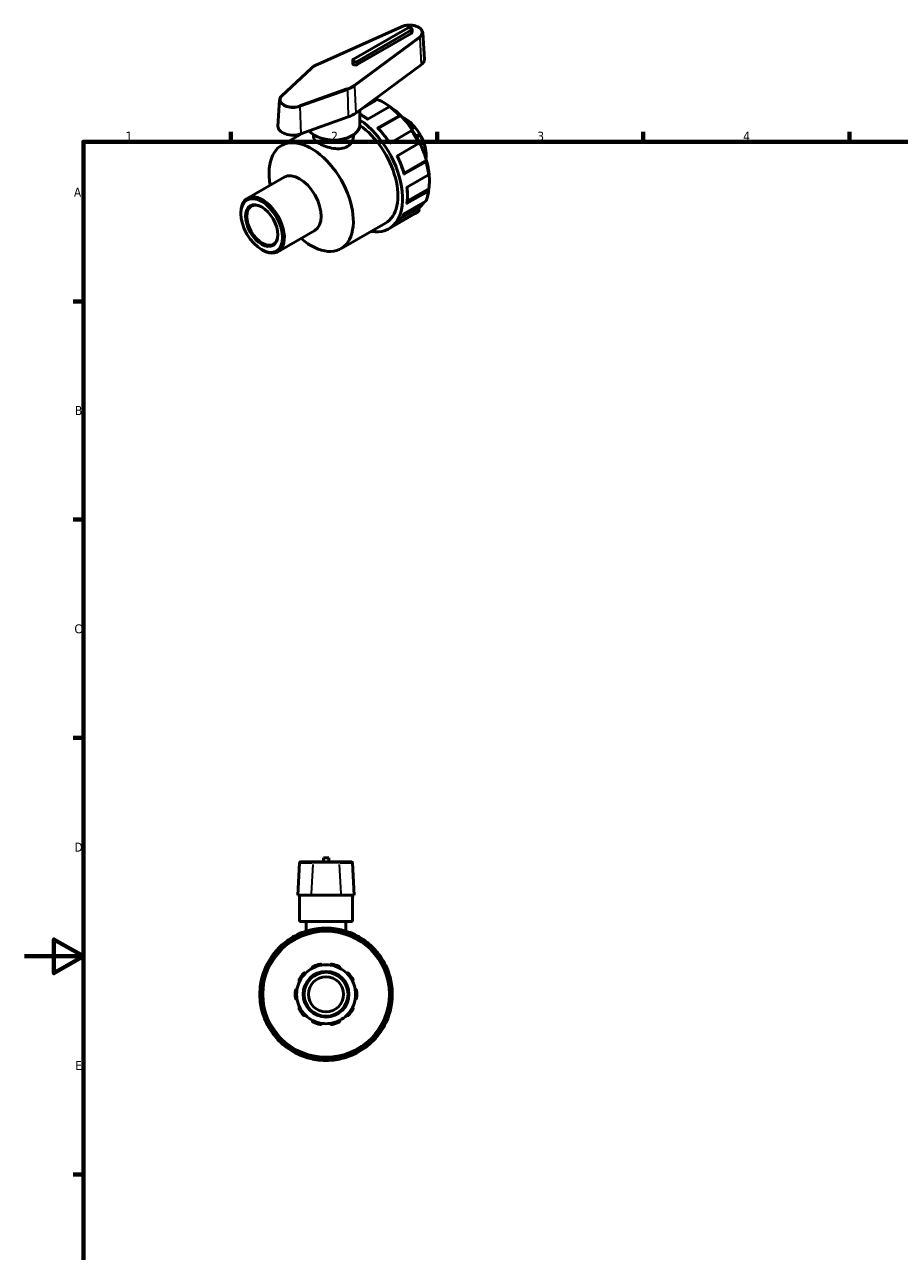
# Model space of a CAD drawing. Header units: millimetres. Extents: x 0 to 905, y -238 to 614.
# Tile 2 of 4: x 0 to 297, y 197 to 614. Entities that reach past the tile are written whole.
import ezdxf

# ---------------------------------------------------------------- set-up
doc = ezdxf.new("R2010")
doc.units = ezdxf.units.MM
for name, color, linetype, lineweight in [('Border (ANSI)', 7, 'Continuous', 70), ('Visible (ANSI)', 7, 'Continuous', 50), ('Visible Narrow (ANSI)', 7, 'Continuous', 35)]:
    doc.layers.add(name, color=color, linetype=linetype, lineweight=lineweight)
doc.styles.add('Note Text (ANSI)', font='tahoma.ttf')

# ---------------------------------------------------------------- blocks, each defined once
blk = doc.blocks.new('Borders Default Border')
at = {"layer": 'Border (ANSI)'}
for p, q in [((70.08, 574), (70.08, 577.45)), ((140.17, 574), (140.17, 577.45)), ((210.25, 574), (210.25, 577.45)), ((280.33, 574), (280.33, 577.45)), ((20, 519.75), (16.55, 519.75)), ((20, 445.5), (16.55, 445.5)), ((20, 371.25), (16.55, 371.25)), ((20, 222.75), (16.55, 222.75))]:
    blk.add_line(p, q, dxfattribs=at)
at = {"layer": 'Border (ANSI)', "flags": 128}
for points in [[(20, 20), (20, 574), (821, 574), (821, 20), (20, 20)], [(0, 297), (20, 297), (10, 302.77), (10, 291.23), (20, 297)]]:
    blk.add_lwpolyline(points, dxfattribs=at)
at = {"layer": 'Border (ANSI)', "char_height": 3.05, "attachment_point": 7, "style": 'Note Text (ANSI)'}
for s, insert in [('1', (34.35, 574.4)), ('2', (104.2, 574.4)), ('3', (174.26, 574.34)), ('4', (244.23, 574.4)), ('A', (16.78, 555.35)), ('B', (17.15, 481.1)), ('C', (16.95, 406.8)), ('D', (16.96, 332.6)), ('E', (17.21, 258.35))]:
    blk.add_mtext(s, dxfattribs=dict(at, insert=insert))

msp = doc.modelspace()

# ---------------------------------------------------------------- linework, layer by layer
at = {"layer": 'Visible (ANSI)'}
for p, q in [((128.077, 613.164), (99.502, 600.346)), ((130.154, 612.69), (111.769, 602.103)), ((113.042, 601.37), (131.427, 611.957)), ((131.427, 610.854), (113.042, 600.267)), ((131.691, 611.22), (131.691, 612.324)), ((135.302, 611.085), (135.877, 602.131)), ((111.506, 600.633), (111.506, 601.737)), ((97.358, 598.966), (87.4, 589.666)), ((112.546, 583.767), (134.806, 600.222)), ((119.424, 588.449), (119.424, 588.076)), ((86.681, 588.282), (86.106, 579.328)), ((113.981, 579.802), (113.981, 584.827)), ((119.424, 588.076), (114.68, 585.344)), ((123.88, 585.889), (116.455, 581.613)), ((93.864, 576.725), (110.014, 582.46)), ((119.867, 578.592), (127.291, 582.867)), ((127.286, 582.591), (120.193, 578.506)), ((127.448, 582.821), (127.286, 582.591)), ((130.34, 581.146), (129.714, 580.786)), ((87.31, 572.759), (94.731, 577.033)), ((98.231, 576.374), (98.231, 575.657)), ((111.731, 576.374), (111.731, 575.657)), ((131.425, 577.728), (124, 573.452)), ((132.638, 579.007), (131.538, 578.374)), ((134.348, 576.586), (133.119, 575.878)), ((126.498, 569.126), (133.922, 573.402)), ((134.628, 572.987), (135.693, 573.601)), ((136.364, 570.932), (135.665, 570.53)), ((136.459, 569.538), (136.459, 569.172)), ((136.309, 567.249), (128.884, 562.973)), ((136.068, 567.38), (128.974, 563.295)), ((136.068, 567.38), (136.348, 567.406)), ((75.681, 554.771), (88.198, 561.979)), ((129.798, 558.502), (137.223, 562.778)), ((137.223, 557.259), (129.798, 552.984)), ((136.896, 557.813), (130.013, 553.849)), ((136.896, 557.813), (137.219, 557.627)), ((133.682, 551.312), (128.21, 548.161)), ((128.884, 549.565), (136.309, 553.841)), ((133.682, 551.312), (133.962, 550.964)), ((73.503, 549.598), (73.503, 549.964)), ((123.775, 544.427), (132.721, 549.579)), ((133.922, 550.436), (126.498, 546.161)), ((86.125, 536.634), (98.643, 543.842)), ((107.521, 537.663), (122.653, 546.377)), ((80.559, 537.347), (80.874, 537.163)), ((103.359, 330.442), (101.559, 330.442)), ((101.559, 329.092), (101.559, 330.442)), ((103.359, 329.092), (103.359, 330.442)), ((93.444, 328.809), (92.869, 317.842)), ((93.742, 329.092), (93.809, 329.092)), ((98.274, 329.092), (93.809, 329.092)), ((98.274, 329.092), (106.643, 329.092)), ((111.108, 329.092), (106.643, 329.092)), ((111.108, 329.092), (111.175, 329.092)), ((111.473, 328.809), (112.048, 317.842)), ((92.942, 317.842), (92.869, 317.842)), ((92.942, 317.842), (97.408, 317.842)), ((93.459, 308.842), (93.459, 317.842)), ((107.509, 317.842), (97.408, 317.842)), ((107.509, 317.842), (111.975, 317.842)), ((111.459, 308.842), (111.459, 317.842)), ((112.048, 317.842), (111.975, 317.842)), ((111.459, 308.842), (93.459, 308.842)), ((95.709, 308.842), (95.709, 305.556)), ((109.209, 308.842), (109.209, 305.556)), ((94.486, 304.652), (94.714, 304.256)), ((99.084, 305.427), (99.084, 305.884)), ((105.834, 305.884), (105.834, 305.427)), ((110.203, 304.256), (110.432, 304.652)), ((88.868, 300.881), (88.64, 301.277)), ((116.277, 301.277), (116.049, 300.881)), ((85.274, 297.911), (85.67, 297.683)), ((119.247, 297.683), (119.643, 297.911)), ((82.295, 291.837), (81.899, 292.065)), ((123.018, 292.065), (122.622, 291.837)), ((80.667, 287.467), (81.124, 287.467)), ((123.793, 287.467), (124.25, 287.467)), ((81.124, 280.717), (80.667, 280.717)), ((124.25, 280.717), (123.793, 280.717)), ((81.899, 276.119), (82.295, 276.348)), ((122.622, 276.348), (123.018, 276.119)), ((85.67, 270.502), (85.274, 270.274)), ((88.64, 266.908), (88.868, 267.303)), ((116.049, 267.303), (116.277, 266.908)), ((119.643, 270.274), (119.247, 270.502)), ((94.714, 263.928), (94.486, 263.533)), ((110.432, 263.533), (110.203, 263.928)), ((99.084, 262.301), (99.084, 262.758)), ((105.834, 262.758), (105.834, 262.301))]:
    msp.add_line(p, q, dxfattribs=at)
for radius in [21.6, 7.774, 7.475, 5.98]:
    msp.add_circle((102.459, 284.092), radius, dxfattribs=at)
for centre, radius, start, end in [((93.742, 328.793), 0.299, 90, 177), ((111.175, 328.793), 0.299, 3, 90), ((102.459, 284.092), 22.5, 111.37307, 128.62693), ((102.459, 284.092), 22.5, 98.62693, 111.37307), ((102.459, 284.092), 22.5, 81.37307, 98.62693), ((102.459, 284.092), 22.5, 68.62693, 81.37307), ((102.459, 284.092), 22.5, 51.37307, 68.62693), ((102.459, 284.092), 22.5, 128.62693, 141.37307), ((102.459, 284.092), 22.5, 38.62693, 51.37307), ((102.459, 284.092), 22.5, 141.37307, 158.62693), ((102.459, 284.092), 22.5, 21.37307, 38.62693), ((102.459, 284.092), 22.5, 158.62693, 171.37307), ((102.459, 284.092), 10.017, 117.41632, 134.58368), ((102.459, 284.092), 10.017, 98.58368, 117.41632), ((102.459, 284.092), 10.465, 101.14938, 114.85062), ((102.459, 284.092), 10.016, 81.41632, 98.58368), ((102.459, 284.092), 10.017, 62.58368, 81.41632), ((102.459, 284.092), 10.465, 65.14938, 78.85062), ((102.459, 284.092), 10.017, 45.41632, 62.58368), ((102.459, 284.092), 22.5, 8.62693, 21.37307), ((102.459, 284.092), 10.017, 153.41632, 170.58368), ((102.459, 284.092), 10.465, 137.14938, 150.85062), ((102.459, 284.092), 10.017, 134.58368, 153.41632), ((102.459, 284.092), 10.017, 26.58368, 45.41632), ((102.459, 284.092), 10.465, 29.14938, 42.85062), ((102.459, 284.092), 10.017, 9.41632, 26.58368), ((102.459, 284.092), 22.5, 171.37307, 188.62693), ((102.459, 284.092), 10.465, 173.14938, 186.85062), ((102.459, 284.092), 10.017, 170.58368, 189.41632), ((102.459, 284.092), 10.017, 350.58368, 9.41632), ((102.459, 284.092), 10.465, 353.14938, 6.85062), ((102.459, 284.092), 22.5, 351.37307, 8.62693), ((102.459, 284.092), 22.5, 188.62693, 201.37307), ((102.459, 284.092), 10.017, 189.41632, 206.58368), ((102.459, 284.092), 10.016, 206.58368, 225.41632), ((102.459, 284.092), 10.016, 314.58368, 333.41632), ((102.459, 284.092), 10.017, 333.41632, 350.58368), ((102.459, 284.092), 22.5, 338.62693, 351.37307), ((102.459, 284.092), 22.5, 201.37307, 218.62693), ((102.459, 284.092), 10.465, 209.14938, 222.85062), ((102.459, 284.092), 10.016, 225.41632, 242.58368), ((102.459, 284.092), 10.016, 297.41632, 314.58368), ((102.459, 284.092), 10.465, 317.14938, 330.85062), ((102.459, 284.092), 22.5, 321.37307, 338.62693), ((102.459, 284.092), 10.017, 242.58368, 261.41632), ((102.459, 284.092), 10.465, 245.14938, 258.85062), ((102.459, 284.092), 10.016, 261.41632, 278.58368), ((102.459, 284.092), 10.017, 278.58368, 297.41632), ((102.459, 284.092), 10.465, 281.14938, 294.85062), ((102.459, 284.092), 22.5, 218.62693, 231.37307), ((102.459, 284.092), 22.5, 308.62693, 321.37307), ((102.459, 284.092), 22.5, 231.37307, 248.62693), ((102.459, 284.092), 22.5, 248.62693, 261.37307), ((102.459, 284.092), 22.5, 278.62693, 291.37307), ((102.459, 284.092), 22.5, 291.37307, 308.62693), ((102.459, 284.092), 22.5, 261.37307, 278.62693)]:
    msp.add_arc(centre, radius, start, end, dxfattribs=at)
for centre, major_axis, ratio, start_param, end_param in [((130.791, 612.324), (0.9, 0), 0.5758617, 5.4977871, 8.6393798), ((130.791, 611.22), (0.9, 0), 0.5758617, 5.4977871, 6.2831853), ((112.406, 601.737), (-0.9, 0), 0.5758617, 5.4977871, 8.6393798), ((130.791, 602.023), (5.09, 0), 0.5758617, 5.6213893, 6.3201086), ((112.406, 600.633), (-0.9, 0), 0.5758617, 0, 2.3561945), ((104.981, 587.16), (9.59, 0), 0.5758617, 5.264919, 5.6213893), ((112.547, 563.925), (11.228, -19.498), 0.5780931, 5.8321585, 8.5510612), ((129.376, 573.616), (-4.999, 8.68), 0.5780931, 5.3499073, 5.6391616), ((129.376, 573.616), (-4.999, 8.68), 0.5780931, 5.0212158, 5.3499073), ((129.059, 573.434), (5.222, -9.069), 0.5780931, 1.924403, 2.1635348), ((91.193, 579.22), (-5.09, 0), 0.5758617, 6.2462621, 8.4065116), ((104.981, 579.802), (9, 0), 0.5758617, 3.5506989, 6.2831853), ((112.547, 563.925), (10.105, -17.548), 0.5780931, 0, 2.2584117), ((129.376, 573.616), (-4.999, 8.68), 0.5780931, 4.7215888, 5.0212158), ((129.376, 573.616), (-4.999, 8.68), 0.5780931, 4.3928973, 4.7215888), ((129.059, 573.434), (5.222, -9.069), 0.5780931, 1.2960845, 1.5352163), ((97.415, 555.211), (-10.105, 17.548), 0.5780931, 2.1138937, 7.3108843), ((129.376, 573.616), (-4.999, 8.68), 0.5780931, 4.0932703, 4.3928973), ((129.376, 573.616), (-4.999, 8.68), 0.5780931, 3.9289245, 4.0932703), ((129.059, 573.434), (5.222, -9.069), 0.5780931, 0.6828004, 0.9068978), ((93.42, 552.911), (-5.222, 9.069), 0.5780931, 3.1415927, 6.2831853), ((80.903, 545.702), (5.222, -9.069), 0.5780931, 5.4958534, 10.2121098), ((80.797, 545.641), (3.73, -6.478), 0.5780931, 2.3739895, 7.0507885)]:
    msp.add_ellipse(centre, major_axis=major_axis, ratio=ratio, start_param=start_param, end_param=end_param, dxfattribs=at)
for major_axis in [(4.999, -8.68), (3.879, -6.737)]:
    msp.add_ellipse((80.586, 545.52), major_axis=major_axis, ratio=0.5780931, dxfattribs=at)
for points, knots in [([(135.302, 611.085), (135.284, 611.363), (135.197, 611.638), (134.892, 612.165), (134.666, 612.416), (134.09, 612.873), (133.732, 613.075), (132.929, 613.401), (132.483, 613.524), (131.553, 613.68), (131.068, 613.713), (130.107, 613.687), (129.63, 613.629), (128.788, 613.438), (128.415, 613.316), (128.077, 613.164)], [5.5347104, 5.5347104, 5.5347104, 5.5347104, 5.8186935, 5.8186935, 6.1259524, 6.1259524, 6.4547001, 6.4547001, 6.7857691, 6.7857691, 7.1149782, 7.1149782, 7.4435548, 7.4435548, 7.7303795, 7.7303795, 7.7303795, 7.7303795]), ([(99.502, 600.346), (99.334, 600.27), (99.17, 600.191), (98.852, 600.026), (98.697, 599.94), (98.399, 599.762), (98.256, 599.669), (97.979, 599.479), (97.846, 599.38), (97.593, 599.177), (97.472, 599.073), (97.358, 598.966)], [1.44719417, 1.44719417, 1.44719417, 1.44719417, 1.51848824, 1.51848824, 1.58978231, 1.58978231, 1.66107637, 1.66107637, 1.73237044, 1.73237044, 1.80366451, 1.80366451, 1.80366451, 1.80366451]), ([(87.4, 589.666), (87.315, 589.587), (87.237, 589.505), (87.094, 589.335), (87.03, 589.246), (86.916, 589.065), (86.867, 588.971), (86.785, 588.78), (86.751, 588.682), (86.703, 588.484), (86.687, 588.383), (86.681, 588.282)], [1.80366451, 1.80366451, 1.80366451, 1.80366451, 1.90678585, 1.90678585, 2.0099072, 2.0099072, 2.11302855, 2.11302855, 2.2161499, 2.2161499, 2.31927125, 2.31927125, 2.31927125, 2.31927125]), ([(119.178, 588.669), (119.196, 588.674), (119.212, 588.678), (119.264, 588.683), (119.303, 588.675), (119.358, 588.642), (119.384, 588.611), (119.415, 588.544), (119.424, 588.495), (119.424, 588.449)], [0.009599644, 0.009599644, 0.009599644, 0.009599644, 0.016544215, 0.016544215, 0.033185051, 0.033185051, 0.049945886, 0.049945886, 0.066810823, 0.066810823, 0.066810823, 0.066810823]), ([(119.409, 588.554), (119.613, 588.483), (119.819, 588.406), (121.652, 587.681), (123.313, 586.712), (126.54, 584.223), (128.106, 582.704), (130.986, 579.272), (132.299, 577.361), (134.541, 573.338), (135.471, 571.227), (136.853, 567.016), (137.305, 564.916), (137.677, 561.006), (137.614, 559.188), (137.305, 557.559)], [6.0877746, 6.0877746, 6.0877746, 6.0877746, 6.12851, 6.12851, 6.4504559, 6.4504559, 6.7727189, 6.7727189, 7.0945886, 7.0945886, 7.4163115, 7.4163115, 7.7382308, 7.7382308, 8.0493578, 8.0493578, 8.0493578, 8.0493578]), ([(124.118, 585.9), (124.113, 585.904), (124.108, 585.907), (124.076, 585.926), (124.037, 585.934), (123.965, 585.927), (123.919, 585.911), (123.88, 585.889)], [-0.036072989, -0.036072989, -0.036072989, -0.036072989, -0.033185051, -0.033185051, -0.016544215, -0.016544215, 0, 0, 0, 0]), ([(124.118, 585.9), (124.348, 585.727), (124.577, 585.548), (125.034, 585.181), (125.261, 584.992), (125.713, 584.604), (125.938, 584.405), (126.384, 583.998), (126.606, 583.789), (127.045, 583.363), (127.264, 583.145), (127.48, 582.923)], [0.15160105, 0.15160105, 0.15160105, 0.15160105, 0.19565056, 0.19565056, 0.23970008, 0.23970008, 0.2837496, 0.2837496, 0.32779911, 0.32779911, 0.37184863, 0.37184863, 0.37184863, 0.37184863]), ([(116.598, 581.696), (116.313, 581.909), (116.026, 582.113), (115.419, 582.527), (115.098, 582.734), (114.512, 583.092), (114.247, 583.247), (113.981, 583.394)], [6.13763514, 6.13763514, 6.13763514, 6.13763514, 6.19215914, 6.19215914, 6.25273402, 6.25273402, 6.3027155, 6.3027155, 6.3027155, 6.3027155]), ([(127.291, 582.867), (127.33, 582.89), (127.372, 582.91), (127.429, 582.93), (127.455, 582.934), (127.482, 582.926), (127.489, 582.913), (127.482, 582.878), (127.468, 582.85), (127.448, 582.821)], [0, 0, 0, 0, 0.016544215, 0.016544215, 0.033185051, 0.033185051, 0.049945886, 0.049945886, 0.066810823, 0.066810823, 0.066810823, 0.066810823]), ([(130.49, 581.004), (130.468, 581.022), (130.448, 581.038), (130.412, 581.068), (130.396, 581.082), (130.359, 581.116), (130.345, 581.131), (130.335, 581.148), (130.343, 581.149), (130.377, 581.135), (130.403, 581.122), (130.433, 581.105)], [0.084571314, 0.084571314, 0.084571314, 0.084571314, 0.094109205, 0.094109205, 0.103647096, 0.103647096, 0.122722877, 0.122722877, 0.145932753, 0.145932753, 0.167729, 0.167729, 0.167729, 0.167729]), ([(119.867, 578.592), (119.906, 578.614), (119.947, 578.634), (120.004, 578.654), (120.03, 578.658), (120.048, 578.653), (120.052, 578.65), (120.055, 578.647)], [0, 0, 0, 0, 0.016544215, 0.016544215, 0.033185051, 0.033185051, 0.03873856, 0.03873856, 0.03873856, 0.03873856]), ([(124.164, 573.546), (123.923, 573.907), (123.677, 574.262), (123.165, 574.975), (122.898, 575.332), (122.355, 576.034), (122.078, 576.378), (121.515, 577.053), (121.229, 577.383), (120.648, 578.027), (120.353, 578.341), (120.055, 578.648)], [5.60997643, 5.60997643, 5.60997643, 5.60997643, 5.66845838, 5.66845838, 5.72917795, 5.72917795, 5.78989753, 5.78989753, 5.8506171, 5.8506171, 5.91133668, 5.91133668, 5.91133668, 5.91133668]), ([(131.615, 577.78), (131.612, 577.785), (131.608, 577.788), (131.588, 577.794), (131.562, 577.79), (131.505, 577.77), (131.464, 577.75), (131.425, 577.728)], [-0.040384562, -0.040384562, -0.040384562, -0.040384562, -0.033185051, -0.033185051, -0.016544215, -0.016544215, 0, 0, 0, 0]), ([(131.616, 577.781), (131.796, 577.509), (131.974, 577.235), (132.322, 576.683), (132.492, 576.404), (132.826, 575.842), (132.99, 575.558), (133.31, 574.988), (133.466, 574.7), (133.771, 574.123), (133.919, 573.832), (134.064, 573.54)], [0.67544651, 0.67544651, 0.67544651, 0.67544651, 0.71942707, 0.71942707, 0.76340763, 0.76340763, 0.80738819, 0.80738819, 0.85136875, 0.85136875, 0.89534931, 0.89534931, 0.89534931, 0.89534931]), ([(132.638, 579.007), (132.617, 579.015), (132.589, 579.03), (132.519, 579.078), (132.476, 579.111), (132.393, 579.183), (132.348, 579.223), (132.279, 579.29), (132.256, 579.313), (132.211, 579.36), (132.189, 579.384), (132.169, 579.406)], [0.161263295, 0.161263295, 0.161263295, 0.161263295, 0.183059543, 0.183059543, 0.206269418, 0.206269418, 0.2253452, 0.2253452, 0.234883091, 0.234883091, 0.244420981, 0.244420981, 0.244420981, 0.244420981]), ([(134.484, 576.128), (134.469, 576.156), (134.454, 576.185), (134.426, 576.241), (134.413, 576.268), (134.379, 576.347), (134.362, 576.394), (134.338, 576.476), (134.331, 576.513), (134.331, 576.564), (134.338, 576.579), (134.348, 576.586)], [0.084571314, 0.084571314, 0.084571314, 0.084571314, 0.094109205, 0.094109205, 0.103647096, 0.103647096, 0.122722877, 0.122722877, 0.145932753, 0.145932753, 0.167729, 0.167729, 0.167729, 0.167729]), ([(111.731, 575.657), (111.731, 575.054), (111.564, 574.408), (110.878, 573.267), (110.359, 572.776), (109.15, 572.08), (108.387, 571.833), (106.724, 571.62), (105.824, 571.652), (104.139, 571.888), (103.239, 572.109), (101.575, 572.679), (100.812, 573.027), (99.604, 573.723), (99.084, 574.114), (98.398, 574.896), (98.231, 575.29), (98.231, 575.657)], [1.5382739, 1.5382739, 1.5382739, 1.5382739, 1.7947321, 1.7947321, 2.0511904, 2.0511904, 2.3076487, 2.3076487, 2.5641069, 2.5641069, 2.8204463, 2.8204463, 3.0767856, 3.0767856, 3.3331249, 3.3331249, 3.5894642, 3.5894642, 3.5894642, 3.5894642]), ([(133.922, 573.402), (133.961, 573.424), (133.999, 573.45), (134.045, 573.489), (134.062, 573.51), (134.067, 573.529), (134.066, 573.535), (134.064, 573.54)], [0, 0, 0, 0, 0.016544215, 0.016544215, 0.033185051, 0.033185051, 0.040392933, 0.040392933, 0.040392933, 0.040392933]), ([(135.71, 573.633), (135.706, 573.613), (135.699, 573.601), (135.676, 573.597), (135.661, 573.608), (135.627, 573.652), (135.609, 573.683), (135.577, 573.746), (135.566, 573.77), (135.544, 573.822), (135.533, 573.85), (135.522, 573.879)], [0.161263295, 0.161263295, 0.161263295, 0.161263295, 0.183059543, 0.183059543, 0.206269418, 0.206269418, 0.2253452, 0.2253452, 0.234883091, 0.234883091, 0.244420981, 0.244420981, 0.244420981, 0.244420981]), ([(129.027, 563.108), (128.911, 563.519), (128.786, 563.932), (128.518, 564.758), (128.375, 565.171), (128.072, 565.996), (127.912, 566.408), (127.576, 567.23), (127.4, 567.64), (127.038, 568.441), (126.853, 568.832), (126.661, 569.221)], [5.08423562, 5.08423562, 5.08423562, 5.08423562, 5.14495569, 5.14495569, 5.20567577, 5.20567577, 5.26639584, 5.26639584, 5.32711592, 5.32711592, 5.3856305, 5.3856305, 5.3856305, 5.3856305]), ([(136.406, 570.223), (136.404, 570.251), (136.401, 570.281), (136.395, 570.343), (136.392, 570.376), (136.384, 570.475), (136.38, 570.542), (136.372, 570.669), (136.368, 570.736), (136.364, 570.849), (136.363, 570.896), (136.364, 570.932)], [0.084571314, 0.084571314, 0.084571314, 0.084571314, 0.094109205, 0.094109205, 0.103647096, 0.103647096, 0.122722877, 0.122722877, 0.145932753, 0.145932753, 0.167729, 0.167729, 0.167729, 0.167729]), ([(136.348, 567.406), (136.383, 567.409), (136.414, 567.407), (136.447, 567.396), (136.455, 567.384), (136.448, 567.356), (136.432, 567.336), (136.386, 567.297), (136.348, 567.271), (136.309, 567.249)], [-0.066810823, -0.066810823, -0.066810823, -0.066810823, -0.049945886, -0.049945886, -0.033185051, -0.033185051, -0.016544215, -0.016544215, 0, 0, 0, 0]), ([(136.452, 567.383), (136.536, 567.085), (136.616, 566.786), (136.765, 566.192), (136.835, 565.895), (136.965, 565.305), (137.026, 565.01), (137.136, 564.424), (137.186, 564.133), (137.277, 563.553), (137.317, 563.264), (137.352, 562.978)], [1.19894969, 1.19894969, 1.19894969, 1.19894969, 1.24299816, 1.24299816, 1.28704663, 1.28704663, 1.33109509, 1.33109509, 1.37514356, 1.37514356, 1.41919203, 1.41919203, 1.41919203, 1.41919203]), ([(129.027, 563.107), (129.028, 563.103), (129.028, 563.099), (129.024, 563.081), (129.007, 563.06), (128.961, 563.021), (128.923, 562.996), (128.884, 562.973)], [0.228498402, 0.228498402, 0.228498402, 0.228498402, 0.234086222, 0.234086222, 0.250727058, 0.250727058, 0.267271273, 0.267271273, 0.267271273, 0.267271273]), ([(137.223, 562.778), (137.262, 562.8), (137.299, 562.832), (137.341, 562.891), (137.354, 562.928), (137.353, 562.966), (137.353, 562.972), (137.352, 562.978)], [0, 0, 0, 0, 0.016544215, 0.016544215, 0.033185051, 0.033185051, 0.036133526, 0.036133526, 0.036133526, 0.036133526]), ([(129.927, 553.144), (129.976, 553.486), (130.015, 553.834), (130.073, 554.544), (130.093, 554.905), (130.112, 555.637), (130.112, 556.01), (130.093, 556.763), (130.073, 557.145), (130.018, 557.879), (129.984, 558.23), (129.942, 558.585)], [4.56111056, 4.56111056, 4.56111056, 4.56111056, 4.6216871, 4.6216871, 4.68226365, 4.68226365, 4.74284019, 4.74284019, 4.80341673, 4.80341673, 4.85796375, 4.85796375, 4.85796375, 4.85796375]), ([(137.352, 557.42), (137.316, 557.17), (137.275, 556.924), (137.183, 556.44), (137.132, 556.201), (137.019, 555.733), (136.958, 555.503), (136.824, 555.051), (136.752, 554.83), (136.599, 554.396), (136.516, 554.184), (136.429, 553.976)], [1.72207475, 1.72207475, 1.72207475, 1.72207475, 1.76634588, 1.76634588, 1.81061701, 1.81061701, 1.85488814, 1.85488814, 1.89915927, 1.89915927, 1.9434304, 1.9434304, 1.9434304, 1.9434304]), ([(137.219, 557.627), (137.259, 557.604), (137.297, 557.571), (137.34, 557.512), (137.353, 557.474), (137.354, 557.41), (137.341, 557.372), (137.299, 557.313), (137.262, 557.282), (137.223, 557.259)], [-0.066810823, -0.066810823, -0.066810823, -0.066810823, -0.049945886, -0.049945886, -0.033185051, -0.033185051, -0.016544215, -0.016544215, 0, 0, 0, 0]), ([(129.927, 553.144), (129.923, 553.118), (129.911, 553.09), (129.874, 553.038), (129.837, 553.006), (129.798, 552.984)], [0.237807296, 0.237807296, 0.237807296, 0.237807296, 0.250727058, 0.250727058, 0.267271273, 0.267271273, 0.267271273, 0.267271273]), ([(135.816, 553.557), (135.711, 553.387), (135.602, 553.222), (134.984, 552.353), (134.394, 551.746), (133.729, 551.254)], [8.33874011, 8.33874011, 8.33874011, 8.33874011, 8.3821867, 8.3821867, 8.57479557, 8.57479557, 8.57479557, 8.57479557]), ([(133.962, 550.964), (133.996, 550.922), (134.027, 550.866), (134.061, 550.77), (134.069, 550.712), (134.062, 550.62), (134.045, 550.569), (133.999, 550.495), (133.961, 550.459), (133.922, 550.436)], [-0.066810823, -0.066810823, -0.066810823, -0.066810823, -0.049945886, -0.049945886, -0.033185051, -0.033185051, -0.016544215, -0.016544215, 0, 0, 0, 0]), ([(136.309, 553.841), (136.348, 553.863), (136.386, 553.9), (136.416, 553.949), (136.423, 553.962), (136.429, 553.977)], [0, 0, 0, 0, 0.016544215, 0.016544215, 0.021961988, 0.021961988, 0.021961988, 0.021961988]), ([(126.544, 546.194), (126.751, 546.374), (126.951, 546.566), (127.332, 546.972), (127.514, 547.186), (127.861, 547.635), (128.026, 547.87), (128.337, 548.36), (128.483, 548.615), (128.744, 549.117), (128.859, 549.362), (128.968, 549.613)], [4.03818425, 4.03818425, 4.03818425, 4.03818425, 4.09849838, 4.09849838, 4.15881251, 4.15881251, 4.21912664, 4.21912664, 4.27944078, 4.27944078, 4.33351505, 4.33351505, 4.33351505, 4.33351505]), ([(133.969, 550.469), (133.891, 550.402), (133.812, 550.335), (133.652, 550.207), (133.571, 550.144), (133.407, 550.022), (133.324, 549.962), (133.155, 549.847), (133.07, 549.791), (132.897, 549.682), (132.81, 549.629), (132.721, 549.579)], [2.24500106, 2.24500106, 2.24500106, 2.24500106, 2.26762649, 2.26762649, 2.29025191, 2.29025191, 2.31287734, 2.31287734, 2.33550277, 2.33550277, 2.3581282, 2.3581282, 2.3581282, 2.3581282]), ([(94.259, 305.045), (94.259, 305.045), (94.265, 305.034), (94.286, 304.997), (94.305, 304.965), (94.345, 304.896), (94.373, 304.848), (94.424, 304.758), (94.457, 304.701), (94.486, 304.652)], [0, 0, 0, 0, 0.016544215, 0.016544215, 0.033185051, 0.033185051, 0.049945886, 0.049945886, 0.066810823, 0.066810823, 0.066810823, 0.066810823]), ([(99.084, 305.884), (99.084, 305.94), (99.084, 306.006), (99.084, 306.11), (99.084, 306.166), (99.084, 306.245), (99.084, 306.282), (99.084, 306.325), (99.084, 306.338), (99.084, 306.338)], [-0.066810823, -0.066810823, -0.066810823, -0.066810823, -0.049945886, -0.049945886, -0.033185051, -0.033185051, -0.016544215, -0.016544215, 0, 0, 0, 0]), ([(105.834, 306.338), (105.834, 306.338), (105.834, 306.325), (105.834, 306.282), (105.834, 306.245), (105.834, 306.166), (105.834, 306.11), (105.834, 306.006), (105.834, 305.94), (105.834, 305.884)], [0, 0, 0, 0, 0.016544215, 0.016544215, 0.033185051, 0.033185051, 0.049945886, 0.049945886, 0.066810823, 0.066810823, 0.066810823, 0.066810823]), ([(110.432, 304.652), (110.46, 304.701), (110.493, 304.758), (110.545, 304.848), (110.573, 304.896), (110.612, 304.965), (110.631, 304.997), (110.652, 305.034), (110.658, 305.045), (110.658, 305.045)], [-0.066810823, -0.066810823, -0.066810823, -0.066810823, -0.049945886, -0.049945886, -0.033185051, -0.033185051, -0.016544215, -0.016544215, 0, 0, 0, 0]), ([(88.64, 301.277), (88.612, 301.326), (88.579, 301.383), (88.527, 301.473), (88.499, 301.521), (88.459, 301.59), (88.441, 301.622), (88.419, 301.659), (88.413, 301.67), (88.413, 301.67)], [-0.066810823, -0.066810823, -0.066810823, -0.066810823, -0.049945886, -0.049945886, -0.033185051, -0.033185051, -0.016544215, -0.016544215, 0, 0, 0, 0]), ([(116.504, 301.67), (116.504, 301.67), (116.498, 301.659), (116.476, 301.622), (116.458, 301.59), (116.418, 301.521), (116.39, 301.473), (116.338, 301.383), (116.305, 301.326), (116.277, 301.277)], [0, 0, 0, 0, 0.016544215, 0.016544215, 0.033185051, 0.033185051, 0.049945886, 0.049945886, 0.066810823, 0.066810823, 0.066810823, 0.066810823]), ([(84.881, 298.138), (84.881, 298.138), (84.892, 298.131), (84.929, 298.11), (84.961, 298.092), (85.03, 298.052), (85.078, 298.024), (85.168, 297.972), (85.225, 297.939), (85.274, 297.911)], [0, 0, 0, 0, 0.016544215, 0.016544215, 0.033185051, 0.033185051, 0.049945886, 0.049945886, 0.066810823, 0.066810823, 0.066810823, 0.066810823]), ([(119.643, 297.911), (119.692, 297.939), (119.749, 297.972), (119.839, 298.024), (119.887, 298.052), (119.956, 298.092), (119.988, 298.11), (120.025, 298.131), (120.036, 298.138), (120.036, 298.138)], [-0.066810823, -0.066810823, -0.066810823, -0.066810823, -0.049945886, -0.049945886, -0.033185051, -0.033185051, -0.016544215, -0.016544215, 0, 0, 0, 0]), ([(81.899, 292.065), (81.85, 292.093), (81.793, 292.127), (81.703, 292.178), (81.655, 292.206), (81.586, 292.246), (81.554, 292.264), (81.517, 292.286), (81.506, 292.292), (81.506, 292.292)], [-0.066810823, -0.066810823, -0.066810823, -0.066810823, -0.049945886, -0.049945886, -0.033185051, -0.033185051, -0.016544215, -0.016544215, 0, 0, 0, 0]), ([(97.846, 292.984), (97.824, 293.03), (97.807, 293.085), (97.797, 293.203), (97.804, 293.266), (97.842, 293.376), (97.87, 293.429), (97.93, 293.498), (97.953, 293.52), (98.004, 293.558), (98.032, 293.575), (98.061, 293.588)], [0.161263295, 0.161263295, 0.161263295, 0.161263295, 0.183059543, 0.183059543, 0.206269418, 0.206269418, 0.2253452, 0.2253452, 0.234883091, 0.234883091, 0.244420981, 0.244420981, 0.244420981, 0.244420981]), ([(100.435, 294.36), (100.466, 294.366), (100.498, 294.369), (100.562, 294.368), (100.593, 294.364), (100.683, 294.343), (100.737, 294.317), (100.832, 294.25), (100.875, 294.203), (100.936, 294.101), (100.955, 294.048), (100.964, 293.997)], [0.084571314, 0.084571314, 0.084571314, 0.084571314, 0.094109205, 0.094109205, 0.103647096, 0.103647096, 0.122722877, 0.122722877, 0.145932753, 0.145932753, 0.167729, 0.167729, 0.167729, 0.167729]), ([(103.954, 293.997), (103.962, 294.048), (103.981, 294.101), (104.042, 294.203), (104.085, 294.25), (104.18, 294.317), (104.234, 294.343), (104.324, 294.364), (104.355, 294.368), (104.419, 294.369), (104.451, 294.366), (104.482, 294.36)], [0.161263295, 0.161263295, 0.161263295, 0.161263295, 0.183059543, 0.183059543, 0.206269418, 0.206269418, 0.2253452, 0.2253452, 0.234883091, 0.234883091, 0.244420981, 0.244420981, 0.244420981, 0.244420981]), ([(106.856, 293.588), (106.885, 293.575), (106.913, 293.558), (106.964, 293.52), (106.987, 293.498), (107.047, 293.429), (107.076, 293.376), (107.113, 293.266), (107.12, 293.203), (107.11, 293.085), (107.094, 293.03), (107.071, 292.984)], [0.084571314, 0.084571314, 0.084571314, 0.084571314, 0.094109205, 0.094109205, 0.103647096, 0.103647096, 0.122722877, 0.122722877, 0.145932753, 0.145932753, 0.167729, 0.167729, 0.167729, 0.167729]), ([(123.411, 292.292), (123.411, 292.292), (123.4, 292.286), (123.363, 292.264), (123.331, 292.246), (123.262, 292.206), (123.214, 292.178), (123.124, 292.127), (123.067, 292.093), (123.018, 292.065)], [0, 0, 0, 0, 0.016544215, 0.016544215, 0.033185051, 0.033185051, 0.049945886, 0.049945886, 0.066810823, 0.066810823, 0.066810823, 0.066810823]), ([(93.501, 288.575), (93.455, 288.599), (93.41, 288.633), (93.332, 288.723), (93.301, 288.779), (93.267, 288.889), (93.258, 288.948), (93.266, 289.04), (93.272, 289.072), (93.291, 289.132), (93.303, 289.162), (93.319, 289.19)], [0.161263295, 0.161263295, 0.161263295, 0.161263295, 0.183059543, 0.183059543, 0.206269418, 0.206269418, 0.2253452, 0.2253452, 0.234883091, 0.234883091, 0.244420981, 0.244420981, 0.244420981, 0.244420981]), ([(94.786, 291.21), (94.808, 291.233), (94.832, 291.254), (94.884, 291.29), (94.912, 291.306), (94.997, 291.342), (95.056, 291.352), (95.172, 291.354), (95.235, 291.341), (95.344, 291.295), (95.39, 291.263), (95.427, 291.226)], [0.084571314, 0.084571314, 0.084571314, 0.084571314, 0.094109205, 0.094109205, 0.103647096, 0.103647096, 0.122722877, 0.122722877, 0.145932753, 0.145932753, 0.167729, 0.167729, 0.167729, 0.167729]), ([(109.49, 291.226), (109.527, 291.263), (109.573, 291.295), (109.682, 291.341), (109.745, 291.354), (109.861, 291.352), (109.92, 291.342), (110.005, 291.306), (110.033, 291.29), (110.085, 291.254), (110.109, 291.233), (110.131, 291.21)], [0.161263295, 0.161263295, 0.161263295, 0.161263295, 0.183059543, 0.183059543, 0.206269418, 0.206269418, 0.2253452, 0.2253452, 0.234883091, 0.234883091, 0.244420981, 0.244420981, 0.244420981, 0.244420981]), ([(111.598, 289.19), (111.614, 289.162), (111.626, 289.132), (111.645, 289.072), (111.651, 289.04), (111.659, 288.948), (111.65, 288.889), (111.616, 288.779), (111.585, 288.723), (111.507, 288.633), (111.462, 288.599), (111.416, 288.575)], [0.084571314, 0.084571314, 0.084571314, 0.084571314, 0.094109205, 0.094109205, 0.103647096, 0.103647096, 0.122722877, 0.122722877, 0.145932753, 0.145932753, 0.167729, 0.167729, 0.167729, 0.167729]), ([(80.213, 287.467), (80.213, 287.467), (80.226, 287.467), (80.269, 287.467), (80.306, 287.467), (80.385, 287.467), (80.441, 287.467), (80.544, 287.467), (80.611, 287.467), (80.667, 287.467)], [0, 0, 0, 0, 0.016544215, 0.016544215, 0.033185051, 0.033185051, 0.049945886, 0.049945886, 0.066810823, 0.066810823, 0.066810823, 0.066810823]), ([(92.068, 285.341), (92.072, 285.372), (92.079, 285.404), (92.1, 285.464), (92.114, 285.492), (92.161, 285.571), (92.203, 285.615), (92.295, 285.684), (92.354, 285.711), (92.469, 285.737), (92.526, 285.738), (92.577, 285.731)], [0.084571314, 0.084571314, 0.084571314, 0.084571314, 0.094109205, 0.094109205, 0.103647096, 0.103647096, 0.122722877, 0.122722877, 0.145932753, 0.145932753, 0.167729, 0.167729, 0.167729, 0.167729]), ([(112.34, 285.731), (112.391, 285.738), (112.448, 285.737), (112.563, 285.711), (112.622, 285.684), (112.714, 285.615), (112.756, 285.571), (112.804, 285.492), (112.817, 285.464), (112.838, 285.404), (112.845, 285.372), (112.849, 285.341)], [0.161263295, 0.161263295, 0.161263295, 0.161263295, 0.183059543, 0.183059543, 0.206269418, 0.206269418, 0.2253452, 0.2253452, 0.234883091, 0.234883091, 0.244420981, 0.244420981, 0.244420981, 0.244420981]), ([(124.25, 287.467), (124.306, 287.467), (124.373, 287.467), (124.476, 287.467), (124.532, 287.467), (124.611, 287.467), (124.648, 287.467), (124.691, 287.467), (124.704, 287.467), (124.704, 287.467)], [-0.066810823, -0.066810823, -0.066810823, -0.066810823, -0.049945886, -0.049945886, -0.033185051, -0.033185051, -0.016544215, -0.016544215, 0, 0, 0, 0]), ([(80.667, 280.717), (80.611, 280.717), (80.544, 280.717), (80.441, 280.717), (80.385, 280.717), (80.306, 280.717), (80.269, 280.717), (80.226, 280.717), (80.213, 280.717), (80.213, 280.717)], [-0.066810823, -0.066810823, -0.066810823, -0.066810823, -0.049945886, -0.049945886, -0.033185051, -0.033185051, -0.016544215, -0.016544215, 0, 0, 0, 0]), ([(92.577, 282.454), (92.526, 282.446), (92.469, 282.448), (92.354, 282.474), (92.295, 282.501), (92.203, 282.57), (92.161, 282.613), (92.114, 282.692), (92.1, 282.721), (92.079, 282.781), (92.072, 282.813), (92.068, 282.844)], [0.161263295, 0.161263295, 0.161263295, 0.161263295, 0.183059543, 0.183059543, 0.206269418, 0.206269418, 0.2253452, 0.2253452, 0.234883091, 0.234883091, 0.244420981, 0.244420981, 0.244420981, 0.244420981]), ([(93.319, 278.995), (93.303, 279.023), (93.291, 279.052), (93.272, 279.113), (93.266, 279.144), (93.258, 279.236), (93.267, 279.296), (93.301, 279.406), (93.332, 279.462), (93.41, 279.551), (93.455, 279.586), (93.501, 279.61)], [0.084571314, 0.084571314, 0.084571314, 0.084571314, 0.094109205, 0.094109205, 0.103647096, 0.103647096, 0.122722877, 0.122722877, 0.145932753, 0.145932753, 0.167729, 0.167729, 0.167729, 0.167729]), ([(111.416, 279.61), (111.462, 279.586), (111.507, 279.551), (111.585, 279.462), (111.616, 279.406), (111.65, 279.296), (111.659, 279.236), (111.651, 279.144), (111.645, 279.113), (111.626, 279.052), (111.614, 279.023), (111.598, 278.995)], [0.161263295, 0.161263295, 0.161263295, 0.161263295, 0.183059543, 0.183059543, 0.206269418, 0.206269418, 0.2253452, 0.2253452, 0.234883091, 0.234883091, 0.244420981, 0.244420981, 0.244420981, 0.244420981]), ([(112.849, 282.844), (112.845, 282.813), (112.838, 282.781), (112.817, 282.721), (112.804, 282.692), (112.756, 282.613), (112.714, 282.57), (112.622, 282.501), (112.563, 282.474), (112.448, 282.448), (112.391, 282.446), (112.34, 282.454)], [0.084571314, 0.084571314, 0.084571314, 0.084571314, 0.094109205, 0.094109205, 0.103647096, 0.103647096, 0.122722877, 0.122722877, 0.145932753, 0.145932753, 0.167729, 0.167729, 0.167729, 0.167729]), ([(124.704, 280.717), (124.704, 280.717), (124.691, 280.717), (124.648, 280.717), (124.611, 280.717), (124.532, 280.717), (124.476, 280.717), (124.373, 280.717), (124.306, 280.717), (124.25, 280.717)], [0, 0, 0, 0, 0.016544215, 0.016544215, 0.033185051, 0.033185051, 0.049945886, 0.049945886, 0.066810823, 0.066810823, 0.066810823, 0.066810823]), ([(81.506, 275.892), (81.506, 275.892), (81.517, 275.899), (81.554, 275.92), (81.586, 275.939), (81.655, 275.978), (81.703, 276.006), (81.793, 276.058), (81.85, 276.091), (81.899, 276.119)], [0, 0, 0, 0, 0.016544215, 0.016544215, 0.033185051, 0.033185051, 0.049945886, 0.049945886, 0.066810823, 0.066810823, 0.066810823, 0.066810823]), ([(95.427, 276.958), (95.39, 276.922), (95.344, 276.89), (95.235, 276.844), (95.172, 276.831), (95.056, 276.833), (94.997, 276.843), (94.912, 276.879), (94.884, 276.894), (94.832, 276.931), (94.808, 276.952), (94.786, 276.975)], [0.161263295, 0.161263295, 0.161263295, 0.161263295, 0.183059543, 0.183059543, 0.206269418, 0.206269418, 0.2253452, 0.2253452, 0.234883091, 0.234883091, 0.244420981, 0.244420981, 0.244420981, 0.244420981]), ([(110.131, 276.975), (110.109, 276.952), (110.085, 276.931), (110.033, 276.894), (110.005, 276.879), (109.92, 276.843), (109.861, 276.833), (109.745, 276.831), (109.682, 276.844), (109.573, 276.89), (109.527, 276.922), (109.49, 276.958)], [0.084571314, 0.084571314, 0.084571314, 0.084571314, 0.094109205, 0.094109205, 0.103647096, 0.103647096, 0.122722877, 0.122722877, 0.145932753, 0.145932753, 0.167729, 0.167729, 0.167729, 0.167729]), ([(123.018, 276.119), (123.067, 276.091), (123.124, 276.058), (123.214, 276.006), (123.262, 275.978), (123.331, 275.939), (123.363, 275.92), (123.4, 275.899), (123.411, 275.892), (123.411, 275.892)], [-0.066810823, -0.066810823, -0.066810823, -0.066810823, -0.049945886, -0.049945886, -0.033185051, -0.033185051, -0.016544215, -0.016544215, 0, 0, 0, 0]), ([(98.061, 274.596), (98.032, 274.61), (98.004, 274.626), (97.953, 274.665), (97.93, 274.686), (97.87, 274.756), (97.842, 274.809), (97.804, 274.918), (97.797, 274.982), (97.807, 275.1), (97.824, 275.154), (97.846, 275.201)], [0.084571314, 0.084571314, 0.084571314, 0.084571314, 0.094109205, 0.094109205, 0.103647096, 0.103647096, 0.122722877, 0.122722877, 0.145932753, 0.145932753, 0.167729, 0.167729, 0.167729, 0.167729]), ([(100.964, 274.188), (100.955, 274.137), (100.936, 274.084), (100.875, 273.982), (100.832, 273.935), (100.737, 273.868), (100.683, 273.842), (100.593, 273.821), (100.562, 273.817), (100.498, 273.816), (100.466, 273.819), (100.435, 273.825)], [0.161263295, 0.161263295, 0.161263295, 0.161263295, 0.183059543, 0.183059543, 0.206269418, 0.206269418, 0.2253452, 0.2253452, 0.234883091, 0.234883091, 0.244420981, 0.244420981, 0.244420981, 0.244420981]), ([(104.482, 273.825), (104.451, 273.819), (104.419, 273.816), (104.355, 273.817), (104.324, 273.821), (104.234, 273.842), (104.18, 273.868), (104.085, 273.935), (104.042, 273.982), (103.981, 274.084), (103.962, 274.137), (103.954, 274.188)], [0.084571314, 0.084571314, 0.084571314, 0.084571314, 0.094109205, 0.094109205, 0.103647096, 0.103647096, 0.122722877, 0.122722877, 0.145932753, 0.145932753, 0.167729, 0.167729, 0.167729, 0.167729]), ([(107.071, 275.201), (107.094, 275.154), (107.11, 275.1), (107.12, 274.982), (107.113, 274.918), (107.076, 274.809), (107.047, 274.756), (106.987, 274.686), (106.964, 274.665), (106.913, 274.626), (106.885, 274.61), (106.856, 274.596)], [0.161263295, 0.161263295, 0.161263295, 0.161263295, 0.183059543, 0.183059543, 0.206269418, 0.206269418, 0.2253452, 0.2253452, 0.234883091, 0.234883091, 0.244420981, 0.244420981, 0.244420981, 0.244420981]), ([(85.274, 270.274), (85.225, 270.246), (85.168, 270.212), (85.078, 270.161), (85.03, 270.133), (84.961, 270.093), (84.929, 270.075), (84.892, 270.053), (84.881, 270.047), (84.881, 270.047)], [-0.066810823, -0.066810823, -0.066810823, -0.066810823, -0.049945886, -0.049945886, -0.033185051, -0.033185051, -0.016544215, -0.016544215, 0, 0, 0, 0]), ([(120.036, 270.047), (120.036, 270.047), (120.025, 270.053), (119.988, 270.075), (119.956, 270.093), (119.887, 270.133), (119.839, 270.161), (119.749, 270.212), (119.692, 270.246), (119.643, 270.274)], [0, 0, 0, 0, 0.016544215, 0.016544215, 0.033185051, 0.033185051, 0.049945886, 0.049945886, 0.066810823, 0.066810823, 0.066810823, 0.066810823]), ([(88.413, 266.515), (88.413, 266.515), (88.419, 266.526), (88.441, 266.563), (88.459, 266.595), (88.499, 266.664), (88.527, 266.712), (88.579, 266.802), (88.612, 266.859), (88.64, 266.908)], [0, 0, 0, 0, 0.016544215, 0.016544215, 0.033185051, 0.033185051, 0.049945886, 0.049945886, 0.066810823, 0.066810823, 0.066810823, 0.066810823]), ([(94.486, 263.533), (94.457, 263.484), (94.424, 263.427), (94.373, 263.337), (94.345, 263.289), (94.305, 263.22), (94.286, 263.188), (94.265, 263.151), (94.259, 263.14), (94.259, 263.14)], [-0.066810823, -0.066810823, -0.066810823, -0.066810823, -0.049945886, -0.049945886, -0.033185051, -0.033185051, -0.016544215, -0.016544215, 0, 0, 0, 0]), ([(110.658, 263.14), (110.658, 263.14), (110.652, 263.151), (110.631, 263.188), (110.612, 263.22), (110.573, 263.289), (110.545, 263.337), (110.493, 263.427), (110.46, 263.484), (110.432, 263.533)], [0, 0, 0, 0, 0.016544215, 0.016544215, 0.033185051, 0.033185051, 0.049945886, 0.049945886, 0.066810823, 0.066810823, 0.066810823, 0.066810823]), ([(116.277, 266.908), (116.305, 266.859), (116.338, 266.802), (116.39, 266.712), (116.418, 266.664), (116.458, 266.595), (116.476, 266.563), (116.498, 266.526), (116.504, 266.515), (116.504, 266.515)], [-0.066810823, -0.066810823, -0.066810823, -0.066810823, -0.049945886, -0.049945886, -0.033185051, -0.033185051, -0.016544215, -0.016544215, 0, 0, 0, 0]), ([(99.084, 261.847), (99.084, 261.847), (99.084, 261.86), (99.084, 261.903), (99.084, 261.94), (99.084, 262.019), (99.084, 262.075), (99.084, 262.178), (99.084, 262.244), (99.084, 262.301)], [0, 0, 0, 0, 0.016544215, 0.016544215, 0.033185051, 0.033185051, 0.049945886, 0.049945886, 0.066810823, 0.066810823, 0.066810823, 0.066810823]), ([(105.834, 262.301), (105.834, 262.244), (105.834, 262.178), (105.834, 262.075), (105.834, 262.019), (105.834, 261.94), (105.834, 261.903), (105.834, 261.86), (105.834, 261.847), (105.834, 261.847)], [-0.066810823, -0.066810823, -0.066810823, -0.066810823, -0.049945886, -0.049945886, -0.033185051, -0.033185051, -0.016544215, -0.016544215, 0, 0, 0, 0])]:
    msp.add_open_spline(points, degree=3, knots=knots, dxfattribs=at)
for points in [[(119.224, 588.703), (119.252, 588.691), (119.281, 588.68), (119.31, 588.669)], [(126.544, 546.194), (126.529, 546.181), (126.514, 546.17), (126.498, 546.161)]]:
    msp.add_open_spline(points, degree=3, dxfattribs=at)
at = {"layer": 'Visible Narrow (ANSI)'}
for p, q in [((99.625, 600.317), (128.2, 613.136)), ((134.117, 609.728), (111.857, 593.273)), ((112.093, 592.936), (134.352, 609.391)), ((131.427, 610.854), (131.427, 611.957)), ((134.352, 609.391), (134.806, 600.222)), ((113.042, 600.267), (113.042, 601.37)), ((87.604, 589.692), (97.562, 598.992)), ((112.093, 592.936), (112.546, 583.767)), ((109.556, 592.085), (93.405, 586.351)), ((93.562, 585.973), (109.713, 591.707)), ((109.713, 591.707), (110.014, 582.46)), ((93.562, 585.973), (93.864, 576.725)), ((129.842, 580.63), (130.49, 581.004)), ((132.169, 579.406), (131.203, 578.85)), ((133.35, 575.475), (134.484, 576.128)), ((135.522, 573.879), (134.488, 573.284)), ((135.887, 569.924), (136.406, 570.223)), ((93.484, 328.261), (92.971, 318.391)), ((93.506, 328.809), (93.444, 328.809)), ((93.736, 328.809), (97.755, 328.809)), ((97.95, 328.261), (97.436, 318.391)), ((106.812, 328.809), (98.105, 328.809)), ((106.967, 328.261), (107.481, 318.391)), ((107.162, 328.809), (111.181, 328.809)), ((111.473, 328.809), (111.411, 328.809)), ((111.433, 328.261), (111.946, 318.391))]:
    msp.add_line(p, q, dxfattribs=at)
msp.add_circle((102.459, 284.092), 21.301, dxfattribs=at)
for radius, start, end in [(22.052, 99.42339, 110.57661), (22.051, 82.07661, 97.92339), (22.051, 69.42339, 80.57661), (22.051, 129.42339, 140.57661), (22.051, 112.07661, 127.92339), (22.051, 52.07661, 67.92339), (22.052, 39.42339, 50.57661), (22.051, 142.07661, 157.92339), (22.051, 22.07661, 37.92339), (22.051, 159.42339, 170.57661), (22.051, 9.42339, 20.57661), (22.052, 172.07661, 187.92339), (22.052, 352.07661, 7.92339), (22.052, 189.42339, 200.57661), (22.052, 339.42339, 350.57661), (22.051, 202.07661, 217.92339), (22.051, 322.07661, 337.92339), (22.051, 219.42339, 230.57661), (22.052, 309.42339, 320.57661), (22.051, 232.07661, 247.92339), (22.051, 249.42339, 260.57661), (22.051, 279.42339, 290.57661), (22.051, 292.07661, 307.92339), (22.051, 262.07661, 277.92339)]:
    msp.add_arc((102.459, 284.092), radius, start, end, dxfattribs=at)
for centre, major_axis, ratio, start_param, end_param in [((130.791, 611.22), (4.216, 0), 0.5758617, 5.6213893, 8.5157776), ((128.2, 612.891), (-0.122, 0.273), 0.5024111, 5.5543225, 6.2831853), ((134.117, 609.484), (-0.178, 0.24), 0.6449546, 3.911337, 5.4297734), ((130.791, 610.989), (4.515, 0), 0.5758617, 5.6213893, 6.3201086), ((97.562, 598.748), (-0.204, 0.219), 0.6958956, 5.3527566, 6.2831853), ((104.981, 596.358), (8.716, 0), 0.5758617, 2.2325923, 2.5890627), ((99.625, 600.073), (-0.122, 0.273), 0.5024111, 5.5543225, 6.2831853), ((104.981, 596.358), (-8.716, 0), 0.5758617, 2.1233263, 2.4797966), ((104.981, 596.126), (9.015, 0), 0.5758617, 5.264919, 5.6213893), ((111.857, 593.029), (0.178, -0.24), 0.6449546, 0.7697443, 2.2881808), ((91.193, 588.417), (-4.216, 0), 0.5758617, 5.7306553, 8.4065116), ((87.604, 589.447), (-0.204, 0.219), 0.6958956, 5.3527566, 6.2831853), ((109.556, 591.841), (-0.1, 0.282), 0.4290834, 4.0734562, 5.5918927), ((122.235, 569.504), (10.779, -18.718), 0.5780931, 0.6022201, 2.5433371), ((91.193, 588.186), (-4.515, 0), 0.5758617, 6.2462621, 8.4065116), ((93.405, 586.106), (-0.1, 0.282), 0.4290834, 4.0734562, 5.5918927), ((121.493, 569.077), (11.228, -19.498), 0.5780931, 1.9850977, 2.2075599), ((114.069, 564.801), (11.228, -19.498), 0.5780931, 2.2075599, 2.3636206), ((114.069, 564.801), (11.228, -19.498), 0.5780931, 1.6839612, 1.9850977), ((121.493, 569.077), (11.228, -19.498), 0.5780931, 1.4614989, 1.6839612), ((114.069, 564.801), (11.228, -19.498), 0.5780931, 1.1603624, 1.4614989), ((121.493, 569.077), (11.228, -19.498), 0.5780931, 0.9379001, 1.1603624), ((114.069, 564.801), (11.228, -19.498), 0.5780931, 0.6367636, 0.9379001), ((121.493, 569.077), (11.228, -19.498), 0.5780931, 0.4143014, 0.6367636), ((122.235, 569.504), (10.779, -18.718), 0.5780931, 0.0683265, 0.3060227), ((114.069, 564.801), (11.228, -19.498), 0.5780931, 0.1131648, 0.4143014), ((121.493, 569.077), (11.228, -19.498), 0.5780931, 0, 0.1131648), ((93.809, 328.793), (0, 0.299), 0.992371, 0.0759218, 1.4425146), ((98.274, 328.793), (0, 0.299), 0.992371, 0.0759218, 1.4425146), ((106.643, 328.793), (0, 0.299), 0.992371, 4.8406707, 6.2072635), ((111.108, 328.793), (0, 0.299), 0.992371, 4.8406707, 6.2072635)]:
    msp.add_ellipse(centre, major_axis=major_axis, ratio=ratio, start_param=start_param, end_param=end_param, dxfattribs=at)

# ---------------------------------------------------------------- block references
msp.add_blockref('Borders Default Border', (0, 0))

doc.saveas('drawing.dxf')
